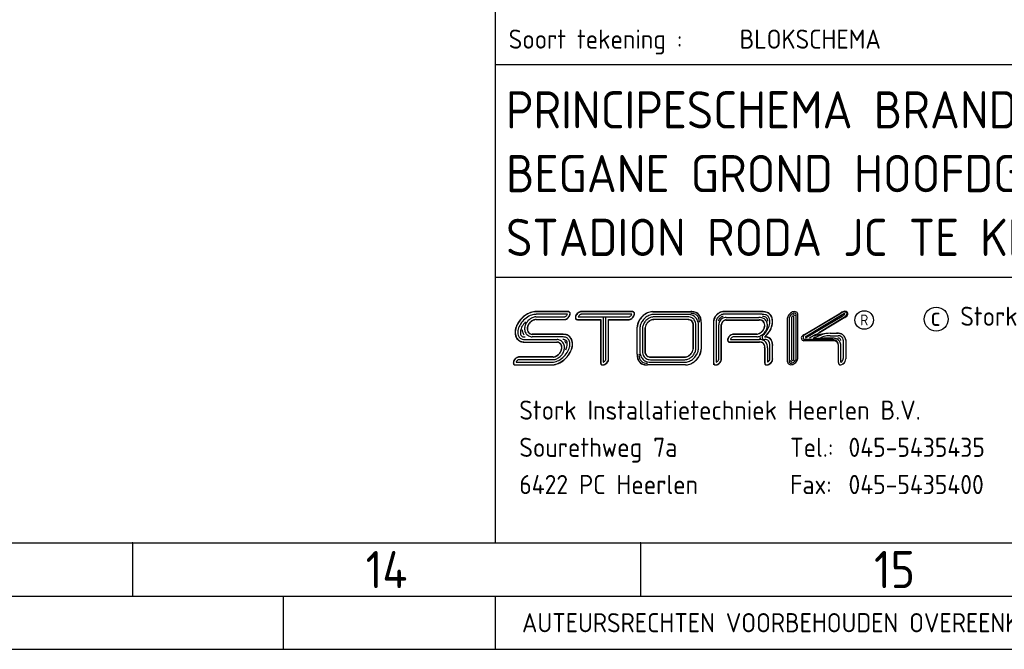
# Model space of a CAD drawing. Extents: x 0 to 841, y 0 to 420.
# Tile 4 of 8: x 606 to 699, y 0 to 59. Entities that reach past the tile are written whole.
import ezdxf
from ezdxf.enums import TextEntityAlignment as Align

# ---------------------------------------------------------------- set-up
doc = ezdxf.new("R2010")
doc.units = 0
doc.layers.get('0').update_dxf_attribs({"linetype": 'CONTINUOUS'})
for name, color, linetype in [('BL$2----', 7, 'CONTINUOUS'), ('E--L$2A-_KADER', 7, 'CONTINUOUS'), ('E--L$4A-_STEMPEL', 3, 'CONTINUOUS')]:
    doc.layers.add(name, color=color, linetype=linetype)
doc.styles.add('ISO', font='isocp.shx')
doc.styles.get("Standard").update_dxf_attribs({"font": 'isocp.shx'})

# ---------------------------------------------------------------- blocks, each defined once
blk = doc.blocks.new('STEMPEL')
at = {"layer": 'E--L$4A-_STEMPEL', "color": 3}
for p, q in [((-185, 5), (-185, 85)), ((-185, 30), (-5, 30)), ((-181.184, 26.274), (-178.471, 26.274)), ((-181.176, 26.035), (-178.445, 26.035)), ((-181.17, 26.018), (-178.431, 26.018)), ((-181.17, 26.018), (-178.431, 26.018)), ((-178.225, 26.511), (-181.149, 26.511)), ((-178.377, 26.75), (-181.144, 26.75)), ((-178.377, 26.767), (-181.14, 26.767)), ((-178.101, 26.767), (-178.377, 26.767)), ((-178.114, 26.75), (-178.377, 26.75)), ((-178.101, 26.767), (-178.088, 26.761)), ((-177.269, 26.024), (-175.079, 26.024)), ((-177.269, 26.007), (-175.096, 26.007)), ((-177.208, 26.263), (-174.594, 26.263)), ((-172.163, 26.511), (-176.931, 26.511)), ((-172.101, 26.767), (-176.921, 26.767)), ((-172.101, 26.75), (-176.921, 26.75)), ((-175.096, 26.007), (-175.096, 21.929)), ((-175.079, 26.024), (-175.079, 21.929)), ((-174.841, 26.263), (-174.841, 22.012)), ((-174.594, 22.283), (-174.594, 26.263)), ((-174.594, 26.263), (-172.44, 26.263)), ((-174.355, 26.024), (-172.449, 26.024)), ((-174.355, 22.306), (-174.355, 26.024)), ((-174.338, 26.007), (-172.449, 26.007)), ((-174.338, 22.306), (-174.338, 26.007)), ((-170.186, 26.764), (-166.614, 26.764)), ((-170.186, 26.747), (-166.614, 26.747)), ((-166.902, 26.505), (-170.071, 26.505)), ((-166.891, 26.011), (-170.069, 26.011)), ((-166.891, 26.011), (-170.069, 26.011)), ((-166.898, 26.266), (-170.068, 26.266)), ((-166.894, 26.028), (-170.068, 26.028)), ((-159.873, 26.767), (-163.547, 26.767)), ((-159.873, 26.767), (-163.547, 26.767)), ((-159.871, 26.75), (-163.547, 26.75)), ((-159.868, 26.511), (-163.547, 26.511)), ((-163.266, 25.967), (-160.171, 25.967)), ((-163.266, 25.967), (-160.171, 25.967)), ((-163.261, 25.984), (-160.176, 25.984)), ((-163.256, 26.223), (-160.182, 26.223)), ((-157.487, 22.031), (-157.487, 26.191)), ((-157.336, 26.178), (-157.337, 22.045)), ((-157.112, 26.213), (-157.113, 22.285)), ((-156.888, 22.268), (-156.887, 26.235)), ((-156.664, 22.376), (-156.663, 26.476)), ((-156.514, 22.366), (-156.513, 26.486)), ((-155.892, 24.627), (-152.475, 26.66)), ((-155.866, 24.601), (-152.464, 26.624)), ((-155.83, 24.404), (-152.179, 26.575)), ((-152.354, 26.31), (-155.788, 24.262)), ((-152.112, 26.235), (-154.555, 24.78)), ((-152.086, 26.208), (-154.493, 24.775)), ((-174.338, 22.306), (-174.338, 25.865)), ((-174.338, 22.306), (-174.338, 25.865)), ((-171.654, 22.764), (-171.654, 25.318)), ((-171.637, 22.764), (-171.637, 25.318)), ((-171.395, 25.15), (-171.395, 23.023)), ((-171.156, 25.153), (-171.156, 23.02)), ((-170.918, 25.157), (-170.918, 23.016)), ((-170.901, 25.16), (-170.901, 23.013)), ((-166.374, 23.332), (-166.374, 25.514)), ((-166.374, 23.332), (-166.374, 25.514)), ((-166.374, 23.332), (-166.374, 25.514)), ((-166.357, 23.333), (-166.357, 25.514)), ((-166.118, 23.334), (-166.118, 25.516)), ((-165.88, 23.334), (-165.88, 25.516)), ((-165.638, 25.755), (-165.638, 23.227)), ((-165.621, 25.755), (-165.621, 23.227)), ((-164.466, 25.839), (-164.466, 21.978)), ((-164.449, 25.84), (-164.449, 21.978)), ((-164.21, 25.842), (-164.21, 22.012)), ((-163.968, 22.261), (-163.968, 25.529)), ((-163.729, 22.235), (-163.729, 25.53)), ((-163.712, 22.233), (-163.712, 25.531)), ((-182.202, 24.144), (-179.198, 24.144)), ((-178.63, 24.386), (-181.547, 24.386)), ((-178.626, 24.624), (-181.538, 24.624)), ((-178.623, 24.641), (-181.53, 24.641)), ((-162.868, 24.148), (-160.124, 24.148)), ((-160.38, 24.39), (-162.576, 24.39)), ((-162.568, 24.646), (-162.56, 24.645)), ((-160.394, 24.628), (-162.565, 24.628)), ((-160.394, 24.645), (-162.56, 24.645)), ((-160.405, 24.645), (-162.56, 24.645)), ((-160.005, 24.271), (-160.126, 24.271)), ((-155.892, 24.627), (-156.062, 24.526)), ((-153.215, 24.151), (-155.964, 24.152)), ((-154.814, 24.626), (-155.423, 24.262)), ((-154.415, 24.521), (-155.086, 24.263)), ((-155.085, 24.262), (-154.825, 24.262)), ((-154.759, 24.616), (-155.02, 24.452)), ((-154.825, 24.262), (-154.062, 24.262)), ((-154.493, 24.775), (-154.759, 24.616)), ((-153.114, 24.262), (-154.062, 24.262)), ((-153.492, 24.724), (-152.726, 24.724)), ((-153.492, 24.499), (-152.735, 24.499)), ((-153.49, 24.731), (-152.899, 24.731)), ((-152.007, 24.117), (-152.007, 22.327)), ((-182.201, 23.905), (-179.209, 23.905)), ((-182.2, 23.888), (-179.217, 23.888)), ((-162.98, 23.909), (-160.12, 23.909)), ((-162.97, 23.892), (-160.116, 23.892)), ((-159.647, 23.382), (-159.647, 22.009)), ((-159.63, 23.372), (-159.63, 22.008)), ((-159.391, 23.36), (-159.391, 22.013)), ((-159.149, 22.315), (-159.149, 23.534)), ((-158.91, 22.336), (-158.91, 23.525)), ((-158.893, 22.337), (-158.893, 23.52)), ((-153.215, 24.03), (-155.964, 24.03)), ((-152.699, 21.983), (-152.699, 23.515)), ((-152.692, 21.972), (-152.691, 23.604)), ((-152.468, 22.001), (-152.467, 23.612)), ((-152.239, 24.085), (-152.239, 22.354)), ((-152.015, 24.105), (-152.015, 22.33)), ((-179.579, 22.501), (-182.83, 22.501)), ((-179.579, 22.501), (-182.83, 22.501)), ((-179.572, 22.484), (-182.819, 22.484)), ((-170.391, 22.499), (-167.24, 22.499)), ((-170.389, 22.482), (-167.245, 22.482)), ((-183.066, 21.765), (-179.723, 21.765)), ((-183.057, 21.748), (-179.724, 21.748)), ((-183.057, 21.748), (-179.724, 21.748)), ((-183.052, 22.003), (-179.72, 22.003)), ((-179.563, 22.246), (-182.796, 22.246)), ((-167.098, 21.762), (-170.688, 21.762)), ((-167.098, 21.745), (-170.688, 21.745)), ((-170.386, 22.243), (-167.252, 22.243)), ((-170.383, 22.004), (-167.258, 22.004)), ((-164.466, 21.978), (-164.466, 21.748)), ((-152.699, 21.983), (-152.699, 21.927))]:
    blk.add_line(p, q, dxfattribs=at)
at = {"layer": 'E--L$4A-_STEMPEL', "color": 2}
blk.add_line((-185, 50), (-5, 50), dxfattribs=at)
at = {"layer": 'E--L$4A-_STEMPEL', "color": 3}
blk.add_circle((-143.488, 26.06), 1.128, dxfattribs=at)
at = {"layer": 'E--L$4A-_STEMPEL', "color": 2}
blk.add_circle((-150.271, 25.977), 0.875, dxfattribs=at)
at = {"layer": 'E--L$4A-_STEMPEL', "color": 3}
for centre, radius, start, end in [((-180.802, 24.424), 2.431, 135, 151.3461), ((-180.802, 24.424), 2.414, 135, 151.3461), ((-180.802, 24.424), 2.176, 135, 151.3461), ((-180.802, 24.424), 2.431, 118.6539, 135), ((-180.802, 24.424), 2.414, 118.6539, 135), ((-180.802, 24.424), 2.176, 118.6539, 135), ((-181.116, 24.999), 1.776, 99.69866, 118.6539), ((-181.116, 24.999), 1.759, 99.69866, 118.6539), ((-180.991, 25.016), 1.29, 118.6539, 135), ((-181.116, 24.999), 1.521, 99.69866, 118.6539), ((-181.1, 25.215), 1.063, 99.69866, 118.6539), ((-181.1, 25.215), 0.824, 99.69866, 118.6539), ((-181.1, 25.215), 0.807, 99.69866, 118.6539), ((-181.198, 25.479), 1.288, 87.67122, 99.69866), ((-181.198, 25.479), 1.271, 87.52978, 99.69866), ((-181.198, 25.479), 1.033, 87.25914, 99.69866), ((-181.129, 25.382), 0.894, 93.55078, 99.69866), ((-181.129, 25.382), 0.655, 94.14769, 99.69866), ((-181.129, 25.382), 0.638, 94.7671, 99.69866), ((-178.534, 26.501), 0.235, 285.40422, 298.6539), ((-178.534, 26.501), 0.491, 279.69866, 298.6539), ((-178.534, 26.501), 0.474, 280.83536, 298.6539), ((-178.637, 26.69), 0.451, 298.6539, 315), ((-178.637, 26.69), 0.451, 315, 331.3461), ((-178.637, 26.69), 0.69, 298.6539, 315), ((-178.637, 26.69), 0.707, 298.6539, 315), ((-178.637, 26.69), 0.707, 298.6539, 315), ((-178.448, 26.587), 0.235, 331.3461, 341.20872), ((-178.637, 26.69), 0.69, 315, 331.3461), ((-178.637, 26.69), 0.707, 315, 331.3461), ((-178.637, 26.69), 0.707, 315, 331.3461), ((-178.171, 26.442), 0.313, 75.32703, 79.47301), ((-178.13, 26.601), 0.148, 45, 75.32703), ((-178.13, 26.601), 0.165, 45, 75.32703), ((-178.13, 26.601), 0.165, 45, 75.32703), ((-178.13, 26.601), 0.165, 45, 75.32703), ((-178.448, 26.587), 0.474, 331.3461, 350.30134), ((-178.13, 26.601), 0.148, 14.67297, 45), ((-178.448, 26.587), 0.491, 331.3461, 350.30134), ((-178.448, 26.587), 0.491, 331.3461, 350.30134), ((-178.13, 26.601), 0.165, 14.67297, 45), ((-178.289, 26.56), 0.313, 350.30134, 14.67297), ((-178.289, 26.56), 0.33, 350.30134, 14.67297), ((-177.143, 26.219), 0.33, 170.30134, 194.67297), ((-176.984, 26.192), 0.491, 151.3461, 170.30134), ((-177.302, 26.178), 0.165, 194.67297, 225), ((-177.143, 26.219), 0.313, 170.30134, 194.67297), ((-176.984, 26.192), 0.474, 151.3461, 170.30134), ((-177.302, 26.178), 0.148, 194.67297, 225), ((-177.302, 26.178), 0.165, 225, 255.32703), ((-176.794, 26.088), 0.707, 135, 151.3461), ((-177.302, 26.178), 0.148, 225, 255.32703), ((-176.794, 26.088), 0.69, 135, 151.3461), ((-177.26, 26.337), 0.33, 255.32703, 268.87084), ((-177.26, 26.337), 0.313, 255.32703, 268.87084), ((-176.794, 26.088), 0.707, 118.6539, 135), ((-176.794, 26.088), 0.69, 118.6539, 135), ((-176.984, 26.192), 0.235, 151.3461, 162.53529), ((-176.794, 26.088), 0.451, 135, 151.3461), ((-176.898, 26.278), 0.491, 99.69866, 118.6539), ((-176.898, 26.278), 0.474, 99.69866, 118.6539), ((-176.794, 26.088), 0.451, 118.6539, 135), ((-176.898, 26.278), 0.235, 98.04844, 118.6539), ((-176.925, 26.437), 0.33, 89.53264, 99.69866), ((-176.925, 26.437), 0.313, 89.53264, 99.69866), ((-172.446, 26.337), 0.313, 269.63102, 279.69866), ((-172.446, 26.337), 0.33, 269.63102, 279.69866), ((-172.473, 26.496), 0.235, 278.03814, 298.6539), ((-172.473, 26.496), 0.474, 279.69866, 298.6539), ((-172.473, 26.496), 0.491, 279.69866, 298.6539), ((-172.473, 26.496), 0.491, 279.69866, 298.6539), ((-172.576, 26.685), 0.451, 298.6539, 315), ((-172.576, 26.685), 0.451, 315, 331.3461), ((-172.576, 26.685), 0.69, 298.6539, 315), ((-172.576, 26.685), 0.707, 298.6539, 315), ((-172.387, 26.582), 0.235, 331.3461, 342.53378), ((-172.111, 26.437), 0.33, 75.32703, 91.16503), ((-172.111, 26.437), 0.313, 75.32703, 91.16503), ((-172.576, 26.685), 0.69, 315, 331.3461), ((-172.576, 26.685), 0.707, 315, 331.3461), ((-172.069, 26.596), 0.148, 45, 75.32703), ((-172.069, 26.596), 0.165, 45, 75.32703), ((-172.387, 26.582), 0.474, 331.3461, 350.30134), ((-172.069, 26.596), 0.148, 14.67297, 45), ((-172.387, 26.582), 0.491, 331.3461, 350.30134), ((-172.069, 26.596), 0.165, 14.67297, 45), ((-172.228, 26.554), 0.313, 350.30134, 14.67297), ((-172.228, 26.554), 0.33, 350.30134, 14.67297), ((-169.903, 25.014), 1.817, 135, 151.3461), ((-169.903, 25.014), 1.8, 135, 151.3461), ((-169.939, 25.048), 1.485, 135, 151.3461), ((-169.903, 25.014), 1.817, 118.6539, 135), ((-169.903, 25.014), 1.8, 118.6539, 135), ((-169.939, 25.048), 1.485, 118.6539, 135), ((-169.939, 25.048), 1.247, 118.6539, 135), ((-170.142, 25.451), 1.318, 99.69866, 118.6539), ((-170.142, 25.451), 1.301, 99.69866, 118.6539), ((-170.042, 25.238), 1.269, 99.69866, 118.6539), ((-170.042, 25.238), 1.031, 99.69866, 118.6539), ((-170.042, 25.238), 0.792, 99.69866, 118.6539), ((-170.042, 25.238), 0.775, 99.69866, 118.6539), ((-170.042, 25.238), 0.775, 99.69866, 118.6539), ((-170.205, 25.817), 0.947, 89.02757, 99.69866), ((-170.205, 25.817), 0.93, 89.02757, 99.69866), ((-170.069, 25.397), 1.108, 90.06648, 99.69866), ((-170.069, 25.397), 0.87, 89.92495, 99.69866), ((-170.069, 25.397), 0.631, 89.91189, 99.69866), ((-170.069, 25.397), 0.614, 89.89812, 99.69866), ((-166.87, 25.397), 1.108, 75.32703, 91.62801), ((-166.87, 25.397), 0.87, 75.32703, 91.83787), ((-166.87, 25.397), 0.614, 75.32703, 92.495), ((-166.87, 25.397), 0.631, 75.32703, 92.15763), ((-166.829, 25.556), 0.449, 45, 75.32703), ((-166.829, 25.556), 0.466, 45, 75.32703), ((-166.829, 25.556), 0.705, 45, 75.32703), ((-166.568, 25.455), 1.31, 75.32703, 91.81866), ((-166.568, 25.455), 1.293, 75.32703, 91.81866), ((-166.568, 25.455), 1.134, 75.32703, 91.81866), ((-166.829, 25.556), 0.944, 45, 75.32703), ((-166.829, 25.556), 0.705, 14.67297, 45), ((-166.439, 25.945), 0.627, 45, 75.32703), ((-166.439, 25.945), 0.786, 45, 75.32703), ((-166.439, 25.945), 0.804, 45, 75.32703), ((-166.829, 25.556), 0.944, 14.67297, 45), ((-166.439, 25.945), 0.627, 14.67297, 45), ((-166.439, 25.945), 0.786, 14.67297, 45), ((-166.439, 25.945), 0.804, 14.67297, 45), ((-166.929, 25.817), 1.134, 357.58729, 14.67297), ((-166.929, 25.817), 1.293, 357.58729, 14.67297), ((-166.929, 25.817), 1.31, 357.58729, 14.67297), ((-163.638, 25.806), 0.832, 151.3461, 170.30134), ((-163.638, 25.806), 0.815, 151.3461, 170.30134), ((-163.346, 25.647), 1.164, 135, 151.3461), ((-163.346, 25.647), 1.147, 135, 151.3461), ((-163.638, 25.806), 0.576, 151.3461, 170.30134), ((-163.346, 25.647), 1.164, 118.6539, 135), ((-163.346, 25.647), 1.147, 118.6539, 135), ((-163.346, 25.647), 0.908, 135, 151.3461), ((-163.638, 25.806), 0.377, 151.3461, 170.30134), ((-163.346, 25.647), 0.908, 118.6539, 135), ((-163.346, 25.647), 0.71, 135, 151.3461), ((-163.505, 25.939), 0.832, 99.69866, 118.6539), ((-163.505, 25.939), 0.832, 99.69866, 118.6539), ((-163.505, 25.939), 0.832, 99.69866, 118.6539), ((-163.505, 25.939), 0.815, 99.69866, 118.6539), ((-163.223, 25.478), 0.757, 135, 151.3461), ((-163.346, 25.647), 0.71, 118.6539, 135), ((-163.505, 25.939), 0.576, 99.69866, 118.6539), ((-163.223, 25.478), 0.757, 118.6539, 135), ((-163.505, 25.939), 0.377, 99.69866, 118.6539), ((-163.547, 26.183), 0.584, 89.99579, 99.69866), ((-163.547, 26.183), 0.567, 89.99579, 99.69866), ((-163.547, 26.183), 0.328, 89.99579, 99.69866), ((-163.267, 25.559), 0.665, 99.69866, 118.6539), ((-163.267, 25.559), 0.427, 99.69866, 118.6539), ((-163.267, 25.559), 0.41, 99.69866, 118.6539), ((-163.278, 25.626), 0.597, 87.89225, 99.69866), ((-163.278, 25.626), 0.359, 87.28001, 99.69866), ((-163.278, 25.626), 0.342, 86.35368, 99.69866), ((-160.14, 25.354), 0.87, 75.32703, 92.76113), ((-160.14, 25.354), 0.614, 75.32703, 93.74854), ((-160.14, 25.354), 0.631, 75.32703, 93.24158), ((-160.099, 25.513), 0.466, 45, 75.32703), ((-160.099, 25.513), 0.705, 45, 75.32703), ((-159.842, 25.457), 1.293, 75.32703, 91.29914), ((-159.842, 25.457), 1.31, 75.32703, 91.2259), ((-159.842, 25.457), 1.054, 75.32703, 91.43868), ((-159.842, 25.457), 0.855, 75.32703, 91.43868), ((-159.713, 25.947), 0.349, 45, 75.32703), ((-160.099, 25.513), 0.705, 14.67297, 45), ((-159.713, 25.947), 0.548, 45, 75.32703), ((-159.713, 25.947), 0.786, 45, 75.32703), ((-159.713, 25.947), 0.804, 45, 75.32703), ((-159.713, 25.947), 0.349, 14.67297, 45), ((-160.203, 25.819), 0.855, 2.26178, 14.67297), ((-159.713, 25.947), 0.548, 14.67297, 45), ((-160.203, 25.819), 1.054, 350.30134, 14.67297), ((-159.713, 25.947), 0.786, 14.67297, 45), ((-159.713, 25.947), 0.804, 14.67297, 45), ((-160.203, 25.819), 1.293, 350.30134, 14.67297), ((-160.203, 25.819), 1.31, 350.30134, 14.67297), ((-156.899, 26.093), 0.595, 151.33037, 170.28561), ((-157.045, 26.13), 0.447, 170.28561, 170.56323), ((-157.048, 26.118), 0.444, 170.28561, 170.56323), ((-156.721, 25.995), 0.798, 134.98427, 151.33037), ((-156.899, 26.093), 0.446, 151.33037, 169.00898), ((-156.721, 25.995), 0.649, 134.98427, 151.33037), ((-156.721, 25.995), 0.798, 118.63817, 134.98427), ((-156.721, 25.995), 0.649, 118.63817, 134.98427), ((-156.999, 26.213), 0.113, 11.34471, 179.98537), ((-156.818, 26.174), 0.595, 99.68293, 118.63817), ((-156.818, 26.174), 0.446, 99.68293, 118.63817), ((-156.999, 26.213), 0.263, 28.08448, 88.08648), ((-156.843, 26.323), 0.444, 75.3113, 99.68293), ((-156.843, 26.323), 0.294, 75.3113, 99.68293), ((-156.804, 26.473), 0.139, 44.98427, 75.3113), ((-156.804, 26.473), 0.289, 44.98427, 75.3113), ((-156.804, 26.473), 0.139, 14.65724, 44.98427), ((-156.954, 26.433), 0.294, 8.35323, 14.65724), ((-156.804, 26.473), 0.289, 14.65724, 44.98427), ((-156.954, 26.433), 0.444, 6.796, 14.65724), ((-151.993, 25.896), 0.903, 95.88102, 122.26119), ((-151.252, 24.307), 2.615, 111.81993, 117.61738), ((-152.644, 26.669), 0.462, 308.94873, 314.98427), ((-153.598, 28.051), 2.135, 306.8654, 314.46239), ((-152.129, 26.505), 0.249, 16.457, 112.4088), ((-152.152, 26.534), 0.0494, 351.7652, 124.07168), ((-152.508, 26.748), 0.649, 307.6729, 314.98427), ((-152.052, 26.547), 0.249, 354.33678, 97.85954), ((-152.417, 26.788), 0.668, 299.7592, 336.80044), ((-152.508, 26.748), 0.649, 314.98427, 331.33037), ((-152.33, 26.651), 0.446, 331.33037, 350.28561), ((-181.858, 24.82), 1.288, 170.30134, 194.67297), ((-181.377, 24.738), 1.776, 151.3461, 170.30134), ((-181.377, 24.738), 1.759, 151.3461, 170.30134), ((-181.377, 24.738), 1.521, 151.3461, 170.30134), ((-181.377, 24.738), 1.282, 151.3461, 170.30134), ((-180.802, 24.424), 1.937, 135, 151.3461), ((-181.357, 25.153), 1.132, 184.35547, 194.67297), ((-181.357, 25.153), 0.894, 170.30134, 194.67297), ((-181.191, 25.125), 1.063, 151.3461, 170.30134), ((-180.991, 25.016), 1.29, 135, 151.3461), ((-181.357, 25.153), 0.655, 170.30134, 194.67297), ((-181.191, 25.125), 0.824, 151.3461, 170.30134), ((-181.357, 25.153), 0.638, 170.30134, 194.67297), ((-181.191, 25.125), 0.807, 151.3461, 170.30134), ((-180.991, 25.016), 1.051, 135, 151.3461), ((-180.991, 25.016), 1.034, 135, 151.3461), ((-180.991, 25.016), 1.051, 118.6539, 135), ((-180.991, 25.016), 1.034, 118.6539, 135), ((-170.707, 25.315), 0.947, 170.30134, 180.12841), ((-170.341, 25.253), 1.318, 151.3461, 170.30134), ((-170.707, 25.315), 0.93, 170.30134, 180.12841), ((-170.341, 25.253), 1.301, 151.3461, 170.30134), ((-170.287, 25.179), 1.108, 170.30134, 181.52323), ((-170.128, 25.152), 1.269, 151.3461, 170.30134), ((-170.287, 25.179), 0.87, 170.30134, 181.71959), ((-170.128, 25.152), 1.031, 151.3461, 170.30134), ((-169.939, 25.048), 1.247, 135, 151.3461), ((-170.287, 25.179), 0.631, 170.30134, 182.01876), ((-170.128, 25.152), 0.792, 151.3461, 170.30134), ((-170.287, 25.179), 0.614, 170.30134, 182.33441), ((-170.128, 25.152), 0.775, 151.3461, 170.30134), ((-169.939, 25.048), 1.008, 135, 151.3461), ((-169.939, 25.048), 0.991, 135, 151.3461), ((-169.939, 25.048), 1.008, 118.6539, 135), ((-169.939, 25.048), 0.991, 118.6539, 135), ((-166.829, 25.556), 0.449, 14.67297, 45), ((-166.829, 25.556), 0.466, 14.67297, 45), ((-166.988, 25.515), 0.614, 359.92412, 14.67297), ((-166.988, 25.515), 0.631, 359.93438, 14.67297), ((-166.988, 25.515), 0.87, 0.0559, 14.67297), ((-166.988, 25.515), 1.108, 0.04952, 14.67297), ((-163.882, 25.848), 0.584, 170.30134, 180.7062), ((-163.882, 25.848), 0.567, 170.30134, 180.79916), ((-163.882, 25.848), 0.328, 170.30134, 181.05021), ((-163.37, 25.534), 0.597, 170.30134, 180.42442), ((-163.303, 25.522), 0.665, 151.3461, 170.30134), ((-163.37, 25.534), 0.359, 170.30134, 180.54769), ((-163.303, 25.522), 0.427, 151.3461, 170.30134), ((-163.37, 25.534), 0.342, 170.30134, 180.73416), ((-163.303, 25.522), 0.41, 151.3461, 170.30134), ((-163.303, 25.522), 0.41, 151.3461, 170.30134), ((-163.303, 25.522), 0.41, 151.3461, 170.30134), ((-163.223, 25.478), 0.518, 135, 151.3461), ((-163.223, 25.478), 0.501, 135, 151.3461), ((-163.223, 25.478), 0.518, 118.6539, 135), ((-163.223, 25.478), 0.501, 118.6539, 135), ((-160.099, 25.513), 0.449, 45, 75.32703), ((-160.606, 25.602), 0.991, 315, 331.3461), ((-160.606, 25.602), 1.008, 315, 331.3461), ((-161.275, 26.221), 2.215, 311.28215, 331.3461), ((-160.099, 25.513), 0.449, 14.67297, 45), ((-160.099, 25.513), 0.466, 14.67297, 45), ((-160.416, 25.499), 0.775, 331.3461, 350.30134), ((-160.416, 25.499), 0.792, 331.3461, 350.30134), ((-160.258, 25.472), 0.614, 350.30134, 14.67297), ((-161.275, 26.221), 2.453, 311.28215, 331.3461), ((-160.258, 25.472), 0.631, 350.30134, 14.67297), ((-161.275, 26.221), 2.47, 312.42506, 331.3461), ((-160.416, 25.499), 1.031, 331.3461, 350.30134), ((-160.258, 25.472), 0.87, 350.30134, 14.67297), ((-160.691, 25.902), 1.549, 331.3461, 350.30134), ((-160.691, 25.902), 1.788, 331.3461, 350.30134), ((-160.691, 25.902), 1.805, 331.3461, 350.30134), ((-181.858, 24.82), 1.271, 170.30134, 194.67297), ((-182.341, 24.694), 0.789, 194.67297, 225), ((-182.341, 24.694), 0.772, 194.67297, 225), ((-182.341, 24.694), 0.789, 225, 255.32703), ((-181.858, 24.82), 1.033, 170.30134, 194.67297), ((-182.341, 24.694), 0.772, 225, 255.32703), ((-182.341, 24.694), 0.534, 194.67297, 225), ((-182.341, 24.694), 0.534, 225, 255.32703), ((-181.858, 24.82), 0.794, 170.30134, 194.67297), ((-182.341, 24.694), 0.295, 194.67297, 225), ((-182.341, 24.694), 0.295, 225, 255.32703), ((-182.214, 25.176), 1.033, 255.32703, 270.66584), ((-181.525, 25.11), 0.959, 194.67297, 214.50994), ((-182.214, 25.176), 0.794, 255.32703, 270.66584), ((-181.525, 25.11), 0.721, 194.67297, 225), ((-181.525, 25.11), 0.721, 225, 255.32703), ((-181.525, 25.11), 0.482, 194.67297, 225), ((-181.525, 25.11), 0.465, 194.67297, 225), ((-181.525, 25.11), 0.465, 194.67297, 225), ((-181.525, 25.11), 0.482, 225, 255.32703), ((-181.525, 25.11), 0.465, 225, 255.32703), ((-181.525, 25.11), 0.465, 225, 255.32703), ((-181.525, 25.11), 0.465, 225, 255.32703), ((-181.481, 25.277), 0.894, 255.32703, 265.73961), ((-181.481, 25.277), 0.655, 255.32703, 265.02327), ((-181.481, 25.277), 0.638, 255.32703, 264.27988), ((-181.481, 25.277), 0.638, 255.32703, 264.27988), ((-181.481, 25.277), 0.638, 255.32703, 264.27988), ((-181.481, 25.277), 0.638, 255.32703, 264.27988), ((-179.271, 23.248), 0.899, 75.32703, 85.39051), ((-179.226, 23.417), 0.724, 45, 75.32703), ((-178.674, 23.347), 0.801, 75.32703, 87.61039), ((-178.674, 23.347), 1.039, 75.32703, 87.61039), ((-178.674, 23.347), 1.295, 75.32703, 87.96779), ((-178.674, 23.347), 1.278, 75.32703, 87.84501), ((-178.547, 23.832), 0.3, 45, 75.32703), ((-178.547, 23.832), 0.538, 45, 75.32703), ((-178.547, 23.832), 0.777, 45, 75.32703), ((-178.547, 23.832), 0.794, 45, 75.32703), ((-178.547, 23.832), 0.538, 14.67297, 45), ((-178.547, 23.832), 0.777, 14.67297, 45), ((-178.547, 23.832), 0.794, 14.67297, 45), ((-162.804, 24.099), 0.33, 170.30134, 194.67297), ((-162.646, 24.072), 0.491, 151.3461, 170.30134), ((-162.804, 24.099), 0.313, 170.30134, 194.67297), ((-162.646, 24.072), 0.474, 151.3461, 170.30134), ((-162.456, 23.968), 0.707, 135, 151.3461), ((-162.456, 23.968), 0.69, 135, 151.3461), ((-162.456, 23.968), 0.707, 118.6539, 135), ((-162.456, 23.968), 0.69, 118.6539, 135), ((-162.646, 24.072), 0.235, 151.3461, 161.14656), ((-162.456, 23.968), 0.451, 135, 151.3461), ((-162.559, 24.158), 0.491, 99.69866, 118.6539), ((-162.559, 24.158), 0.474, 99.69866, 118.6539), ((-162.456, 23.968), 0.451, 118.6539, 135), ((-162.559, 24.158), 0.235, 99.69866, 118.6539), ((-162.587, 24.316), 0.33, 86.7095, 99.69866), ((-162.587, 24.316), 0.313, 85.95819, 99.69866), ((-162.587, 24.316), 0.0742, 81.69449, 99.69866), ((-160.502, 25.413), 0.775, 278.01793, 298.6539), ((-160.475, 25.254), 0.631, 277.41359, 279.69866), ((-160.475, 25.254), 0.614, 278.57465, 279.69866), ((-160.475, 25.254), 0.614, 278.57465, 279.69866), ((-160.475, 25.254), 0.614, 278.57465, 279.69866), ((-160.475, 25.254), 0.87, 276.3138, 279.69866), ((-160.502, 25.413), 0.775, 279.69866, 298.6539), ((-160.502, 25.413), 0.775, 279.69866, 298.6539), ((-160.502, 25.413), 0.792, 279.69866, 298.6539), ((-160.502, 25.413), 1.031, 279.69866, 298.6539), ((-160.606, 25.602), 0.991, 298.6539, 315), ((-160.099, 23.333), 0.815, 75.32703, 91.74333), ((-160.606, 25.602), 1.008, 298.6539, 315), ((-160.606, 25.602), 1.247, 298.6539, 315), ((-159.657, 24.378), 0.239, 131.28215, 275.66046), ((-160.062, 23.474), 0.67, 45, 75.32703), ((-160.606, 25.602), 1.247, 315, 331.3461), ((-159.591, 23.712), 0.668, 45, 95.66046), ((-159.591, 23.712), 0.43, 45, 95.66046), ((-159.591, 23.712), 0.685, 45, 91.50215), ((-159.591, 23.712), 0.685, 45, 70.61613), ((-159.591, 23.712), 0.685, 45, 70.61613), ((-159.591, 23.712), 0.668, 14.67297, 45), ((-159.591, 23.712), 0.685, 14.67297, 45), ((-155.926, 24.295), 0.268, 120.54482, 266.07982), ((-155.75, 24.34), 0.285, 113.96212, 221.28994), ((-153.338, 19.568), 5.165, 91.68722, 109.00792), ((-153.665, 23.032), 1.667, 106.42703, 116.74036), ((-153.388, 22.113), 2.402, 106.56232, 114.55271), ((-153.492, 22.447), 2.277, 89.98427, 106.42703), ((-153.492, 22.447), 2.052, 89.98427, 106.42703), ((-153.263, 23.581), 0.572, 2.30414, 85.23421), ((-153.172, 23.446), 0.818, 75.3113, 85.88344), ((-153.133, 23.596), 0.663, 44.98427, 75.3113), ((-152.81, 23.597), 1.138, 75.3113, 93.97938), ((-152.81, 23.597), 0.681, 75.3113, 85.23475), ((-152.81, 23.597), 0.906, 75.3113, 85.23475), ((-152.81, 23.597), 1.13, 75.3113, 85.73276), ((-152.697, 24.029), 0.235, 44.98427, 75.3113), ((-152.697, 24.029), 0.459, 44.98427, 75.3113), ((-152.697, 24.029), 0.235, 14.65724, 44.98427), ((-152.697, 24.029), 0.684, 44.98427, 75.3113), ((-152.697, 24.029), 0.691, 44.98427, 75.3113), ((-152.697, 24.029), 0.459, 14.65724, 44.98427), ((-153.129, 23.916), 0.906, 10.76001, 14.65724), ((-152.697, 24.029), 0.684, 14.65724, 44.98427), ((-152.697, 24.029), 0.691, 14.65724, 44.98427), ((-153.129, 23.916), 1.13, 9.04525, 14.65724), ((-153.129, 23.916), 1.138, 9.04525, 14.65724), ((-182.214, 25.176), 1.288, 255.32703, 270.56575), ((-182.214, 25.176), 1.271, 255.32703, 270.60011), ((-179.271, 23.248), 0.66, 75.32703, 84.62076), ((-179.271, 23.248), 0.643, 75.32703, 83.82451), ((-179.226, 23.417), 0.468, 45, 75.32703), ((-179.226, 23.417), 0.485, 45, 75.32703), ((-179.226, 23.417), 0.468, 14.67297, 45), ((-179.226, 23.417), 0.485, 14.67297, 45), ((-179.564, 23.402), 0.814, 331.3461, 350.30134), ((-179.564, 23.402), 0.831, 331.3461, 350.30134), ((-179.395, 23.373), 0.643, 350.30134, 14.67297), ((-179.395, 23.373), 0.66, 350.30134, 14.67297), ((-179.226, 23.417), 0.724, 14.67297, 45), ((-179.564, 23.402), 1.069, 331.3461, 350.30134), ((-179.395, 23.373), 0.899, 350.30134, 14.67297), ((-179.226, 23.417), 0.963, 20.93602, 38.09991), ((-179.515, 23.788), 1.291, 331.3461, 350.30134), ((-178.547, 23.832), 0.3, 14.67297, 45), ((-179.032, 23.705), 0.801, 350.30134, 14.67297), ((-179.515, 23.788), 1.53, 331.3461, 350.30134), ((-179.032, 23.705), 1.039, 350.30134, 14.67297), ((-179.515, 23.788), 1.768, 331.3461, 350.30134), ((-179.515, 23.788), 1.785, 331.3461, 350.30134), ((-179.032, 23.705), 1.278, 350.30134, 14.67297), ((-179.032, 23.705), 1.295, 350.30134, 14.67297), ((-167.147, 23.356), 0.775, 331.3461, 350.30134), ((-167.147, 23.356), 0.792, 331.3461, 350.30134), ((-166.988, 23.329), 0.614, 350.30134, 0.40749), ((-166.988, 23.329), 0.631, 350.30134, 0.3524), ((-167.147, 23.356), 1.031, 331.3461, 350.30134), ((-166.988, 23.329), 0.87, 350.30134, 0.30018), ((-166.988, 23.329), 1.108, 350.30134, 0.2659), ((-166.567, 23.194), 0.93, 350.30134, 1.7252), ((-166.567, 23.194), 0.947, 350.30134, 1.7252), ((-162.963, 24.057), 0.165, 194.67297, 225), ((-162.963, 24.057), 0.148, 194.67297, 225), ((-162.963, 24.057), 0.165, 225, 267.65598), ((-162.963, 24.057), 0.148, 225, 255.32703), ((-162.922, 24.216), 0.313, 255.32703, 259.23376), ((-160.099, 23.333), 0.56, 75.32703, 92.43622), ((-160.099, 23.333), 0.577, 75.32703, 92.07298), ((-160.062, 23.474), 0.414, 45, 75.32703), ((-160.062, 23.474), 0.431, 45, 75.32703), ((-160.062, 23.474), 0.414, 14.67297, 45), ((-160.062, 23.474), 0.431, 14.67297, 45), ((-160.203, 23.437), 0.56, 352.45138, 14.67297), ((-160.203, 23.437), 0.577, 353.57802, 14.67297), ((-160.062, 23.474), 0.67, 14.67297, 45), ((-160.203, 23.437), 0.815, 354.60002, 14.67297), ((-159.591, 23.712), 0.43, 14.67297, 45), ((-160.019, 23.6), 0.873, 355.64674, 14.67297), ((-160.019, 23.6), 1.111, 356.14249, 14.67297), ((-160.019, 23.6), 1.128, 356.39217, 14.67297), ((-153.172, 23.446), 0.586, 75.3113, 95.55215), ((-153.133, 23.596), 0.431, 44.98427, 75.3113), ((-153.133, 23.596), 0.431, 14.65724, 44.98427), ((-153.283, 23.556), 0.586, 354.62032, 14.65724), ((-153.283, 23.556), 0.593, 4.59321, 14.65724), ((-153.133, 23.596), 0.663, 14.65724, 44.98427), ((-153.283, 23.556), 0.818, 3.90761, 14.65724), ((-153.129, 23.916), 0.681, 10.76001, 14.65724), ((-182.638, 21.827), 0.707, 135, 151.3461), ((-182.638, 21.827), 0.69, 135, 151.3461), ((-182.638, 21.827), 0.707, 118.6539, 135), ((-182.638, 21.827), 0.69, 118.6539, 135), ((-182.742, 22.017), 0.491, 99.69866, 118.6539), ((-182.742, 22.017), 0.474, 99.69866, 118.6539), ((-182.769, 22.175), 0.313, 99.10395, 99.69866), ((-179.626, 23.142), 0.66, 274.68547, 279.69866), ((-179.626, 23.142), 0.643, 275.37887, 279.69866), ((-179.626, 23.142), 0.643, 275.37887, 279.69866), ((-179.626, 23.142), 0.643, 275.37887, 279.69866), ((-179.626, 23.142), 0.899, 274.01509, 279.69866), ((-179.655, 23.31), 0.814, 279.69866, 298.6539), ((-179.655, 23.31), 0.831, 279.69866, 298.6539), ((-179.655, 23.31), 1.069, 279.69866, 298.6539), ((-179.765, 23.512), 1.043, 298.6539, 315), ((-179.765, 23.512), 1.06, 298.6539, 315), ((-179.765, 23.512), 1.299, 298.6539, 315), ((-180.093, 24.103), 2.188, 298.6539, 315), ((-179.765, 23.512), 1.043, 315, 331.3461), ((-179.765, 23.512), 1.06, 315, 331.3461), ((-180.093, 24.103), 2.427, 298.6539, 315), ((-180.093, 24.103), 2.444, 298.6539, 315), ((-180.093, 24.103), 2.444, 298.6539, 315), ((-179.765, 23.512), 1.299, 315, 331.3461), ((-180.093, 24.103), 2.188, 315, 331.3461), ((-180.093, 24.103), 2.427, 315, 331.3461), ((-180.093, 24.103), 2.444, 315, 331.3461), ((-174.826, 22.322), 0.235, 331.3461, 350.30134), ((-174.668, 22.295), 0.313, 350.30134, 1.38807), ((-174.668, 22.295), 0.33, 350.30134, 1.38807), ((-174.668, 22.295), 0.33, 350.30134, 1.38807), ((-170.346, 22.693), 1.31, 177.20069, 194.67297), ((-170.346, 22.693), 1.293, 177.20069, 194.67297), ((-170.836, 22.565), 0.804, 194.67297, 225), ((-170.836, 22.565), 0.786, 194.67297, 225), ((-170.346, 22.693), 1.134, 177.20069, 194.67297), ((-170.836, 22.565), 0.627, 194.67297, 225), ((-170.287, 22.995), 1.108, 178.55038, 194.67297), ((-170.446, 22.953), 0.944, 194.67297, 225), ((-170.287, 22.995), 0.87, 178.36351, 194.67297), ((-170.446, 22.953), 0.705, 194.67297, 225), ((-170.446, 22.953), 0.944, 225, 255.32703), ((-170.446, 22.953), 0.705, 225, 255.32703), ((-170.287, 22.995), 0.631, 178.0788, 194.67297), ((-170.287, 22.995), 0.614, 177.7784, 194.67297), ((-170.446, 22.953), 0.466, 194.67297, 225), ((-170.446, 22.953), 0.449, 194.67297, 225), ((-170.446, 22.953), 0.466, 225, 255.32703), ((-170.446, 22.953), 0.449, 225, 255.32703), ((-170.404, 23.112), 0.87, 255.32703, 271.22393), ((-170.404, 23.112), 0.631, 255.32703, 271.43686), ((-170.404, 23.112), 0.614, 255.32703, 271.66152), ((-167.206, 23.111), 0.87, 266.95545, 279.69866), ((-167.206, 23.111), 0.614, 265.86661, 279.69866), ((-167.206, 23.111), 0.631, 266.42565, 279.69866), ((-167.233, 23.27), 0.775, 279.69866, 298.6539), ((-167.233, 23.27), 0.792, 279.69866, 298.6539), ((-167.233, 23.27), 1.031, 279.69866, 298.6539), ((-167.336, 23.46), 0.991, 298.6539, 315), ((-167.336, 23.46), 1.008, 298.6539, 315), ((-167.336, 23.46), 1.247, 298.6539, 315), ((-167.336, 23.46), 0.991, 315, 331.3461), ((-167.336, 23.46), 1.485, 298.6539, 315), ((-167.336, 23.46), 1.008, 315, 331.3461), ((-167.336, 23.46), 1.247, 315, 331.3461), ((-167.336, 23.46), 1.485, 315, 331.3461), ((-167.371, 23.496), 1.8, 315, 331.3461), ((-167.371, 23.496), 1.817, 315, 331.3461), ((-167.147, 23.356), 1.269, 331.3461, 350.30134), ((-166.933, 23.256), 1.301, 331.3461, 350.30134), ((-166.933, 23.256), 1.318, 331.3461, 350.30134), ((-164.195, 22.322), 0.235, 331.3461, 344.94303), ((-159.379, 22.322), 0.235, 331.3461, 350.30134), ((-159.221, 22.295), 0.0742, 350.30134, 15.3218), ((-159.221, 22.295), 0.313, 350.30134, 7.44425), ((-159.221, 22.295), 0.33, 350.30134, 7.24909), ((-157, 22.29), 0.113, 179.98316, 348.62383), ((-157.104, 22.445), 0.446, 331.33037, 350.28561), ((-156.955, 22.419), 0.294, 350.28561, 351.61531), ((-156.955, 22.419), 0.294, 350.28561, 351.61531), ((-157.104, 22.445), 0.595, 331.33037, 350.28561), ((-156.955, 22.419), 0.444, 350.28561, 353.17253), ((-153.678, 22.667), 1.464, 336.80244, 345.59813), ((-152.454, 22.409), 0.221, 331.33037, 345.49664), ((-153.423, 22.467), 1.414, 344.08164, 354.43577), ((-153.386, 22.463), 1.386, 343.77413, 354.36596), ((-182.987, 21.958), 0.33, 170.30134, 194.67297), ((-182.828, 21.931), 0.491, 151.3461, 170.30134), ((-183.146, 21.916), 0.165, 194.67297, 225), ((-182.987, 21.958), 0.313, 170.30134, 194.67297), ((-182.828, 21.931), 0.474, 151.3461, 170.30134), ((-183.146, 21.916), 0.148, 194.67297, 225), ((-183.146, 21.916), 0.165, 225, 255.32703), ((-183.146, 21.916), 0.148, 225, 255.32703), ((-183.104, 22.075), 0.33, 255.32703, 275.71279), ((-183.104, 22.075), 0.313, 255.32703, 277.01816), ((-182.828, 21.931), 0.235, 151.3461, 161.95901), ((-182.638, 21.827), 0.451, 135, 151.3461), ((-182.638, 21.827), 0.451, 118.6539, 135), ((-182.742, 22.017), 0.235, 103.23065, 118.6539), ((-179.694, 23.043), 1.278, 268.73483, 279.69866), ((-179.694, 23.043), 1.295, 268.80691, 279.69866), ((-179.694, 23.043), 1.295, 268.80691, 279.69866), ((-179.694, 23.043), 1.039, 268.5971, 279.69866), ((-179.777, 23.526), 1.53, 279.69866, 298.6539), ((-179.777, 23.526), 1.768, 279.69866, 298.6539), ((-179.777, 23.526), 1.785, 279.69866, 298.6539), ((-174.768, 21.96), 0.33, 183.78194, 194.67297), ((-174.927, 21.918), 0.165, 194.67297, 225), ((-174.927, 21.918), 0.165, 194.67297, 225), ((-174.927, 21.918), 0.165, 194.67297, 225), ((-174.927, 21.918), 0.165, 194.67297, 225), ((-174.768, 21.96), 0.313, 183.78194, 194.67297), ((-174.927, 21.918), 0.148, 194.67297, 225), ((-174.927, 21.918), 0.165, 225, 255.32703), ((-174.927, 21.918), 0.148, 225, 255.32703), ((-174.885, 22.077), 0.33, 255.32703, 279.69866), ((-174.885, 22.077), 0.33, 255.32703, 279.69866), ((-174.885, 22.077), 0.313, 255.32703, 279.69866), ((-174.912, 22.236), 0.235, 287.704, 298.6539), ((-174.912, 22.236), 0.474, 279.69866, 298.6539), ((-174.912, 22.236), 0.491, 279.69866, 298.6539), ((-175.016, 22.426), 0.451, 298.6539, 315), ((-175.016, 22.426), 0.451, 315, 331.3461), ((-175.016, 22.426), 0.69, 298.6539, 315), ((-175.016, 22.426), 0.707, 298.6539, 315), ((-175.016, 22.426), 0.69, 315, 331.3461), ((-175.016, 22.426), 0.707, 315, 331.3461), ((-174.826, 22.322), 0.474, 331.3461, 350.30134), ((-174.826, 22.322), 0.491, 331.3461, 350.30134), ((-170.836, 22.565), 0.804, 225, 255.32703), ((-170.836, 22.565), 0.786, 225, 255.32703), ((-170.836, 22.565), 0.627, 225, 255.32703), ((-170.707, 23.055), 1.31, 255.32703, 270.77636), ((-170.707, 23.055), 1.293, 255.32703, 270.77636), ((-170.707, 23.055), 1.134, 255.32703, 270.77636), ((-170.404, 23.112), 1.108, 255.32703, 271.08418), ((-167.206, 23.111), 1.108, 267.30315, 279.69866), ((-167.069, 22.692), 0.947, 268.50331, 279.69866), ((-167.069, 22.692), 0.93, 268.50331, 279.69866), ((-167.233, 23.27), 1.269, 279.69866, 298.6539), ((-167.132, 23.058), 1.301, 279.69866, 298.6539), ((-167.132, 23.058), 1.318, 279.69866, 298.6539), ((-167.371, 23.496), 1.8, 298.6539, 315), ((-167.371, 23.496), 1.817, 298.6539, 315), ((-164.136, 21.96), 0.33, 176.80547, 194.67297), ((-164.296, 21.918), 0.165, 194.67297, 225), ((-164.136, 21.96), 0.313, 176.71957, 194.67297), ((-164.296, 21.918), 0.148, 194.67297, 225), ((-164.296, 21.918), 0.165, 225, 255.32703), ((-164.296, 21.918), 0.148, 225, 255.32703), ((-164.254, 22.077), 0.33, 255.32703, 279.69866), ((-164.254, 22.077), 0.313, 255.32703, 279.69866), ((-164.281, 22.236), 0.235, 287.57228, 298.6539), ((-164.281, 22.236), 0.474, 279.69866, 298.6539), ((-164.281, 22.236), 0.491, 279.69866, 298.6539), ((-164.385, 22.426), 0.451, 298.6539, 315), ((-164.385, 22.426), 0.451, 315, 331.3461), ((-164.385, 22.426), 0.69, 298.6539, 315), ((-164.385, 22.426), 0.707, 298.6539, 315), ((-164.385, 22.426), 0.69, 315, 331.3461), ((-164.385, 22.426), 0.707, 315, 331.3461), ((-164.195, 22.322), 0.474, 331.3461, 349.40818), ((-164.195, 22.322), 0.491, 331.3461, 349.59425), ((-159.321, 21.96), 0.33, 171.47124, 194.67297), ((-159.48, 21.918), 0.165, 194.67297, 225), ((-159.48, 21.918), 0.165, 194.67297, 225), ((-159.321, 21.96), 0.313, 171.24152, 194.67297), ((-159.48, 21.918), 0.148, 194.67297, 225), ((-159.48, 21.918), 0.165, 225, 255.32703), ((-159.48, 21.918), 0.148, 225, 255.32703), ((-159.438, 22.078), 0.33, 255.32703, 279.69866), ((-159.438, 22.078), 0.313, 255.32703, 279.69866), ((-159.465, 22.236), 0.235, 288.37551, 298.6539), ((-159.465, 22.236), 0.474, 279.69866, 298.6539), ((-159.465, 22.236), 0.491, 279.69866, 298.6539), ((-159.569, 22.426), 0.451, 298.6539, 315), ((-159.569, 22.426), 0.451, 315, 331.3461), ((-159.569, 22.426), 0.69, 298.6539, 315), ((-159.569, 22.426), 0.707, 298.6539, 315), ((-159.569, 22.426), 0.69, 315, 331.3461), ((-159.569, 22.426), 0.707, 315, 331.3461), ((-159.379, 22.322), 0.474, 331.3461, 350.30134), ((-159.379, 22.322), 0.491, 331.3461, 350.30134), ((-157.049, 22.104), 0.444, 189.40531, 194.65724), ((-157.199, 22.065), 0.289, 194.65724, 224.98427), ((-157.199, 22.065), 0.289, 224.98427, 255.3113), ((-157.049, 22.104), 0.294, 191.56223, 194.65724), ((-157.049, 22.104), 0.294, 191.56223, 194.65724), ((-157.049, 22.104), 0.294, 191.57796, 194.67297), ((-157.199, 22.065), 0.139, 194.65724, 224.98427), ((-157.199, 22.065), 0.139, 224.98427, 255.3113), ((-157.16, 22.214), 0.444, 255.3113, 279.68293), ((-157.16, 22.214), 0.294, 255.3113, 279.68293), ((-157, 22.29), 0.263, 209.30315, 248.4158), ((-157.185, 22.364), 0.446, 279.68293, 298.63817), ((-157.185, 22.364), 0.595, 279.68293, 298.63817), ((-157.283, 22.542), 0.649, 298.63817, 314.98427), ((-157.283, 22.542), 0.798, 298.63817, 314.98427), ((-157.283, 22.542), 0.649, 314.98427, 331.33037), ((-157.283, 22.542), 0.798, 314.98427, 331.33037), ((-152.399, 21.952), 0.302, 184.78249, 194.65724), ((-152.399, 21.952), 0.294, 176.05675, 194.65724), ((-152.548, 21.913), 0.147, 194.65724, 224.98427), ((-152.548, 21.913), 0.139, 194.65724, 224.98427), ((-152.548, 21.913), 0.147, 224.98427, 255.3113), ((-152.548, 21.913), 0.139, 224.98427, 255.3113), ((-152.509, 22.063), 0.302, 255.3113, 279.68293), ((-152.509, 22.063), 0.294, 255.3113, 279.68293), ((-152.535, 22.212), 0.221, 287.61548, 298.63817), ((-152.535, 22.212), 0.446, 279.68293, 298.63817), ((-152.535, 22.212), 0.453, 279.68293, 298.63817), ((-152.632, 22.39), 0.424, 298.63817, 314.98427), ((-152.632, 22.39), 0.649, 298.63817, 314.98427), ((-152.632, 22.39), 0.656, 298.63817, 314.98427), ((-152.632, 22.39), 0.649, 314.98427, 331.33037), ((-152.632, 22.39), 0.656, 314.98427, 331.33037)]:
    blk.add_arc(centre, radius, start, end, dxfattribs=at)
at = {"layer": 'E--L$4A-_STEMPEL', "color": 4}
for centre, radius in [((-149.534, 26.13), 0.447), ((-149.537, 26.118), 0.444)]:
    blk.add_arc(centre, radius, 170.30134, 170.57896, dxfattribs=at)
at = {"layer": 'E--L$4A-_STEMPEL', "color": 2, "style": 'ISO'}
blk.add_text('Soort tekening :', height=1.8, dxfattribs=at).set_placement((-183.75, 51.5))
at = {"layer": 'E--L$4A-_STEMPEL', "color": 3}
for s, p in [('Stork', (-141.222, 25.43)), ('c', (-144.033, 25.406))]:
    blk.add_text(s, height=1.8, dxfattribs=at).set_placement(p)
at = {"layer": 'E--L$4A-_STEMPEL', "color": 2, "style": 'ISO'}
blk.add_text('R', height=1.034, dxfattribs=at).set_placement((-150.271, 25.977), align=Align.MIDDLE)
at = {"layer": 'E--L$4A-_STEMPEL', "color": 3, "style": 'ISO'}
for s, p in [('Stork Installatietechniek Heerlen B.V.', (-182.75, 16.6)), ('Sourethweg 7a', (-182.75, 13.1)), ('Tel.:', (-157.25, 13.1)), ('045-5435435', (-151.75, 13.1)), ('6422 PC Heerlen', (-182.75, 9.6)), ('Fax:', (-157.25, 9.6)), ('045-5435400', (-151.75, 9.6))]:
    blk.add_text(s, height=1.8, dxfattribs=at).set_placement(p)
at = {"layer": 'E--L$4A-_STEMPEL', "color": 2, "style": 'ISO'}
for tag, p in [('REVISIELETTER', (-183.5, 76.5)), ('OMSCHRIJVING', (-177.5, 76.5)), ('DATUM-GETEKEND', (-64, 76.5)), ('GETEKEND-DOOR', (-49, 76.5)), ('GEZIEN-DOOR', (-38, 76.5)), ('ACC-DOOR', (-26.5, 76.5)), ('ACC-DOOR', (-15.5, 76.5)), ('REVISIELETTER', (-183.5, 71.5)), ('OMSCHRIJVING', (-177.5, 71.5)), ('DATUM-GETEKEND', (-64, 71.5)), ('GETEKEND-DOOR', (-49, 71.5)), ('GEZIEN-DOOR', (-38, 71.5)), ('ACC-DOOR', (-26.5, 71.5)), ('ACC-DOOR', (-15.5, 71.5)), ('REVISIELETTER', (-183.5, 66.5)), ('OMSCHRIJVING', (-177.5, 66.5)), ('DATUM-GETEKEND', (-64, 66.5)), ('GETEKEND-DOOR', (-49, 66.5)), ('GEZIEN-DOOR', (-38, 66.5)), ('ACC-DOOR', (-27, 66.5)), ('ACC-DOOR', (-15.5, 66.5)), ('REVISIELETTER', (-183.5, 61.5)), ('OMSCHRIJVING', (-177.5, 61.5)), ('DATUM-GETEKEND', (-64, 61.5)), ('GETEKEND-DOOR', (-49, 61.5)), ('GEZIEN-DOOR', (-38, 61.5)), ('ACC-DOOR', (-27, 61.5)), ('ACC-DOOR', (-15.5, 61.5)), ('OMSCHRIJVING-O', (-177.5, 56.5)), ('DATUM-GETEKEND', (-64, 56.5)), ('GEZIEN-DOOR', (-38, 56.5)), ('ACC-DOOR', (-26.5, 56.5)), ('ACC-DOOR', (-15.5, 56.5)), ('OMSCHRIJVING', (-162, 51.5)), ('ACAD-RELEASE', (-37, 51.5)), ('ACAD-REF', (-37, 46.5)), ('ACAD-DIR', (-37, 41.5)), ('X-REF', (-37, 36.5)), ('XREF-DIR', (-37, 31.5)), ('SCHAAL', (-49.5, 21.5)), ('FORMAAT', (-21, 21.5)), ('WERKNUMMER', (-49.5, 16.5)), ('AANTAL-BLADEN', (-21, 16.5))]:
    blk.add_attdef(tag, p, '', height=1.8, dxfattribs=at)
at = {"layer": 'E--L$4A-_STEMPEL', "style": 'ISO'}
for tag, p in [('OPMERKING-1', (-184, 44)), ('OPMERKING-2', (-184, 38)), ('OPMERKING-3', (-184, 32))]:
    blk.add_attdef(tag, p, '', height=3.5, dxfattribs=at)
for tag, p in [('PROJEKT-NUMMER', (-38.5, 6.5)), ('BLAD-NUMMER', (-7.5, 6.5))]:
    blk.add_attdef(tag, text='', height=3.5, dxfattribs=at).set_placement(p, align=Align.RIGHT)
blk = doc.blocks.new('A2-1')
at = {"layer": 'E--L$2A-_KADER', "color": 5}
blk.add_line((20, 10), (831, 10), dxfattribs=at)
at = {"layer": 'E--L$2A-_KADER', "color": 3}
for p, q in [((616.833, 10), (616.833, 5)), ((664.666, 10), (664.666, 5)), ((15, 5), (836, 5))]:
    blk.add_line(p, q, dxfattribs=at)
at = {"layer": 'E--L$2A-_KADER', "color": 2}
for p, q in [((651, 0), (651, 5)), ((0, 0), (841, 0))]:
    blk.add_line(p, q, dxfattribs=at)
at = {"layer": 'E--L$2A-_KADER', "color": 3}
for p in [(616.833, 10), (664.666, 10)]:
    blk.add_point(p, dxfattribs=at)
for s, p in [('14', (640.75, 7.5)), ('15', (688.583, 7.5))]:
    blk.add_text(s, height=3.5, dxfattribs=at).set_placement(p, align=Align.MIDDLE)
at = {"layer": 'E--L$2A-_KADER', "color": 2, "style": 'ISO'}
blk.add_text('AUTEURSRECHTEN VOORBEHOUDEN OVEREENKOMSTIG DE WET', height=1.8, dxfattribs=at).set_placement((653.5, 1.6))

msp = doc.modelspace()

# ---------------------------------------------------------------- linework, layer by layer
msp.add_line((631, 5), (631, 0))

# ---------------------------------------------------------------- block references
ref = msp.add_blockref('STEMPEL', (836, 5))
ref.add_attrib('OMSCHRIJVING', 'BLOKSCHEMA', (674, 56.5), dxfattribs={"layer": 'E--L$4A-_STEMPEL', "color": 2, "height": 1.8, "style": 'ISO'})
ref.add_attrib('OPMERKING-1', 'PRINCIPESCHEMA BRANDMELDCENTRALE', (652, 49), dxfattribs={"layer": 'E--L$4A-_STEMPEL', "height": 3.5, "style": 'ISO'})
ref.add_attrib('OPMERKING-2', 'BEGANE GROND HOOFDGEBOUW', (652, 43), dxfattribs={"layer": 'E--L$4A-_STEMPEL', "height": 3.5, "style": 'ISO'})
ref.add_attrib('OPMERKING-3', 'STADION RODA JC TE KERKRADE', (652, 37), dxfattribs={"layer": 'E--L$4A-_STEMPEL', "height": 3.5, "style": 'ISO'})
at = {"layer": 'BL$2----'}
msp.add_blockref('A2-1', (0, 0), dxfattribs=at)

doc.saveas('drawing.dxf')
